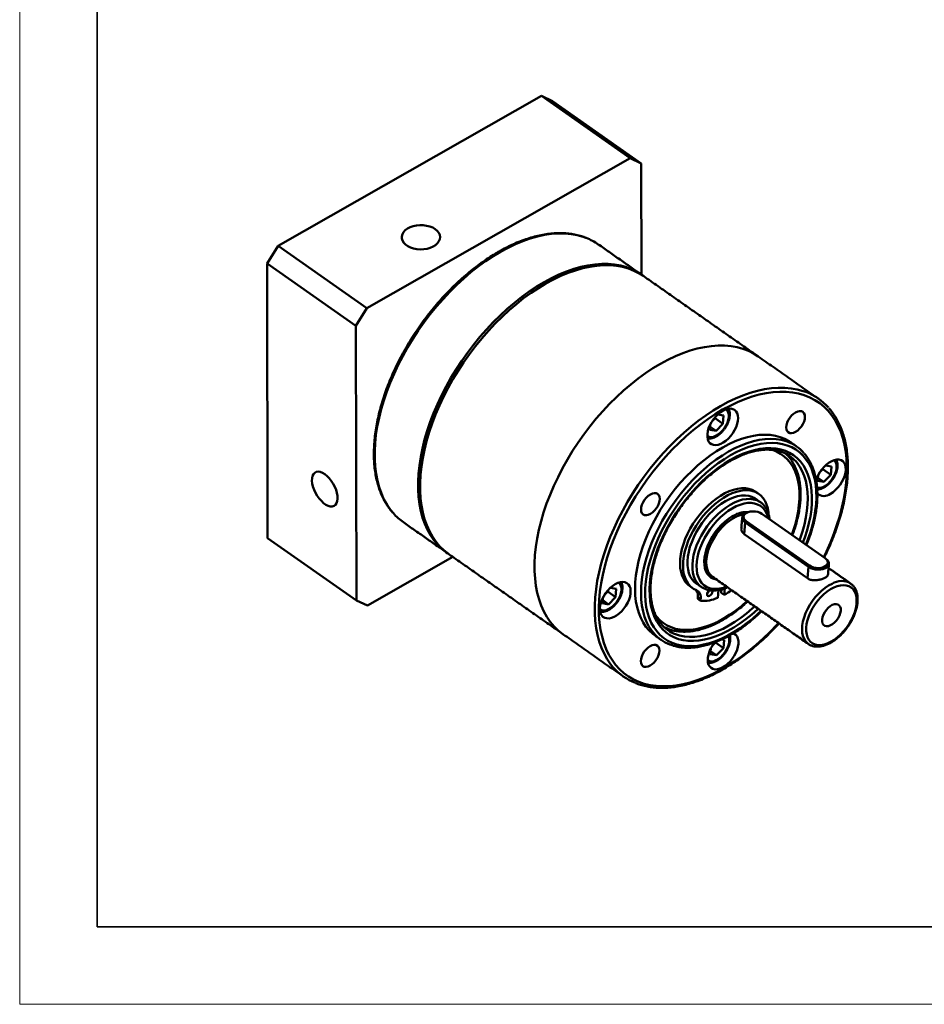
# Model space of a CAD drawing. Header units: millimetres. Extents: x 446 to 1941, y -1474 to 788.
# Tile 1 of 12: x 1045 to 1276, y -1474 to -1223. Entities that reach past the tile are written whole.
import ezdxf

# ---------------------------------------------------------------- set-up
doc = ezdxf.new("R2010")
doc.units = ezdxf.units.MM
doc.layers.add('ACAD0', color=7, linetype='Continuous', lineweight=0)
doc.layers.add('EB0', color=7, linetype='Continuous', lineweight=35)

# ---------------------------------------------------------------- blocks, each defined once
blk = doc.blocks.new('*X60')
at = {"layer": 'EB0', "color": 0, "linetype": 'Continuous', "lineweight": 18}
for p, q in [((-415.8, -294.03), (-415.8, 294.03)), ((415.8, -294.03), (-415.8, -294.03))]:
    blk.add_line(p, q, dxfattribs=at)
at = {"layer": 'EB0', "color": 0, "linetype": 'Continuous', "lineweight": 35}
for p, q in [((-396, 274.23), (-396, -274.23)), ((-396, -274.23), (396, -274.23))]:
    blk.add_line(p, q, dxfattribs=at)
blk = doc.blocks.new('*X63')
at = {"layer": 'ACAD0', "color": 7, "linetype": 'Continuous', "lineweight": 50}
for p, q in [((-73.32, 11.69), (-6.07, 49.95)), ((16.61, 34.05), (-6.07, 49.95)), ((-6.07, 49.95), (-3.26, 48.62)), ((-3.26, 48.62), (19.41, 32.72)), ((-50.65, -4.21), (16.61, 34.05)), ((19.41, 32.72), (16.61, 34.05)), ((19.41, 32.72), (19.47, 4.33)), ((-76.11, 7.17), (-73.32, 11.69)), ((-73.32, 11.69), (-50.65, -4.21)), ((-53.44, -8.73), (-76.11, 7.17)), ((-75.98, -62.95), (-76.11, 7.17)), ((-50.65, -4.21), (-53.44, -8.73)), ((-53.3, -78.85), (-53.44, -8.73)), ((38.24, -32.34), (37.42, -33.19)), ((38.26, -32.05), (38.24, -32.34)), ((38.24, -32.34), (40.25, -33.75)), ((38.93, -31.36), (40.44, -31.63)), ((40.44, -31.63), (40.25, -33.75)), ((36.91, -35.31), (37.03, -33.88)), ((36.98, -34.53), (38.49, -35.59)), ((40.25, -33.75), (38.49, -35.59)), ((38.49, -35.59), (36.91, -35.31)), ((65.78, -45.06), (65.76, -45.35)), ((66.45, -44.37), (67.96, -44.64)), ((67.96, -44.64), (67.77, -46.76)), ((64.43, -48.32), (64.55, -46.89)), ((64.49, -47.54), (66.01, -48.6)), ((65.76, -45.35), (64.94, -46.2)), ((65.76, -45.35), (67.77, -46.76)), ((67.77, -46.76), (66.01, -48.6)), ((66.01, -48.6), (64.43, -48.32)), ((66.35, -68.06), (50.22, -56.75)), ((45.71, -61.89), (45.96, -58.97)), ((45.96, -58.97), (46.21, -58.62)), ((62.09, -70.28), (45.96, -58.97)), ((46.21, -58.62), (62.33, -69.93)), ((61.83, -73.19), (45.71, -61.89)), ((-75.98, -62.95), (-53.3, -78.85)), ((-28.67, -67.76), (-50.49, -80.18)), ((61.83, -73.19), (62.09, -70.28)), ((62.33, -69.93), (62.09, -70.28)), ((66.35, -68.06), (66.55, -68.2)), ((37.4, -72.66), (37.61, -72.82)), ((34.82, -75.47), (34.69, -75.37)), ((10.84, -76.59), (10.02, -77.45)), ((10.86, -76.3), (10.84, -76.59)), ((10.84, -76.59), (12.85, -78.01)), ((11.53, -75.61), (13.04, -75.88)), ((13.04, -75.88), (12.85, -78.01)), ((39.09, -76.19), (38.92, -78.2)), ((39.84, -76.89), (39.91, -76.01)), ((40.59, -77.42), (39.84, -76.89)), ((40.59, -77.42), (40.74, -75.75)), ((-53.3, -78.85), (-50.49, -80.18)), ((9.5, -79.57), (9.63, -78.13)), ((11.08, -79.85), (9.5, -79.57)), ((9.57, -78.79), (11.08, -79.85)), ((12.85, -78.01), (11.08, -79.85)), ((33.81, -78.45), (33.85, -78.04)), ((34.57, -78.98), (33.81, -78.45)), ((34.61, -78.57), (33.85, -78.04)), ((34.57, -78.98), (34.61, -78.57)), ((38.35, -89.61), (37.54, -90.46)), ((38.36, -89.48), (38.35, -89.61)), ((38.35, -89.61), (40.37, -91.02)), ((39.98, -88.79), (40.56, -88.9)), ((40.56, -88.9), (40.37, -91.02)), ((62.04, -89.95), (61.98, -89.91)), ((37.02, -92.58), (37.15, -91.15)), ((38.6, -92.86), (37.02, -92.58)), ((37.09, -91.8), (38.6, -92.86)), ((40.37, -91.02), (38.6, -92.86))]:
    blk.add_line(p, q, dxfattribs=at)
for points in [[(-33.21, 15.95), (-33.85, 16.33), (-34.59, 16.62), (-35.4, 16.83), (-36.26, 16.95), (-37.14, 16.96), (-38.01, 16.88), (-38.84, 16.7), (-39.61, 16.43), (-40.29, 16.08), (-40.85, 15.65), (-41.29, 15.17), (-41.59, 14.65), (-41.73, 14.1), (-41.72, 13.55), (-41.55, 13.01), (-41.23, 12.49), (-40.77, 12.02), (-40.18, 11.61), (-39.49, 11.27), (-38.71, 11.01), (-37.87, 10.85), (-37, 10.78), (-36.12, 10.82), (-35.27, 10.95), (-34.47, 11.18), (-33.74, 11.49), (-33.12, 11.88), (-32.61, 12.33), (-32.24, 12.84), (-32.02, 13.37), (-31.95, 13.93), (-32.04, 14.48), (-32.29, 15.01), (-32.68, 15.51), (-33.21, 15.95)], [(-16.51, 10.18), (-14.6, 11.21), (-12.7, 12.12), (-10.81, 12.9), (-8.94, 13.55), (-7.09, 14.07), (-5.28, 14.46), (-3.51, 14.72), (-1.78, 14.85), (-0.11, 14.84), (1.51, 14.69), (3.06, 14.41), (4.55, 14), (5.37, 13.71)], [(-43.89, -56.59), (-44.63, -55.7), (-45.5, -54.42), (-46.28, -53.04), (-46.95, -51.55), (-47.51, -49.96), (-47.96, -48.28), (-48.3, -46.51), (-48.53, -44.66), (-48.65, -42.74), (-48.65, -40.75), (-48.54, -38.69), (-48.32, -36.59), (-47.99, -34.44), (-47.54, -32.25), (-46.99, -30.02), (-46.33, -27.78), (-45.56, -25.52), (-44.69, -23.25), (-43.72, -20.98), (-42.66, -18.72), (-41.51, -16.48), (-40.26, -14.26), (-38.93, -12.08), (-37.53, -9.93), (-36.05, -7.83), (-34.5, -5.79), (-32.88, -3.81), (-31.21, -1.9), (-29.49, -0.06), (-27.72, 1.7), (-25.92, 3.36), (-24.07, 4.94), (-22.21, 6.41), (-20.32, 7.78), (-18.42, 9.04), (-16.51, 10.18)], [(20.03, 3.94), (18.88, 4.66), (17.55, 5.33), (16.13, 5.88), (14.65, 6.29), (13.1, 6.57), (11.48, 6.71), (9.8, 6.72), (8.08, 6.6), (6.31, 6.34), (4.5, 5.95), (2.65, 5.42), (0.78, 4.77), (-1.11, 3.99), (-3.01, 3.08), (-4.92, 2.06), (-6.83, 0.91), (-8.73, -0.35), (-10.62, -1.71), (-12.49, -3.19), (-14.33, -4.76), (-16.13, -6.43), (-17.9, -8.18), (-19.63, -10.02), (-21.3, -11.93), (-22.91, -13.92), (-24.46, -15.96), (-25.94, -18.06), (-27.35, -20.2), (-28.67, -22.39), (-29.92, -24.61), (-31.07, -26.85), (-32.14, -29.11), (-33.1, -31.38), (-33.97, -33.64), (-34.74, -35.9), (-35.4, -38.15), (-35.95, -40.37), (-36.4, -42.56), (-36.73, -44.71), (-36.95, -46.82), (-37.06, -48.87), (-37.06, -50.86), (-36.94, -52.79), (-36.71, -54.64), (-36.37, -56.4), (-35.92, -58.08), (-35.36, -59.67), (-34.69, -61.16), (-33.92, -62.55), (-33.04, -63.82), (-32.07, -64.98), (-30.99, -66.03), (-29.83, -66.95), (-29.73, -67.02)], [(-5.42, 2.41), (-3.51, 3.44), (-1.61, 4.34), (0.28, 5.12), (2.15, 5.78), (3.99, 6.3), (5.8, 6.69), (7.57, 6.95), (9.3, 7.07), (10.97, 7.06), (12.59, 6.92), (14.15, 6.64), (15.63, 6.23), (16.45, 5.93)], [(-32.81, -64.36), (-33.54, -63.47), (-34.42, -62.19), (-35.19, -60.81), (-35.86, -59.32), (-36.42, -57.73), (-36.88, -56.05), (-37.22, -54.28), (-37.45, -52.43), (-37.56, -50.51), (-37.57, -48.52), (-37.46, -46.47), (-37.24, -44.36), (-36.9, -42.21), (-36.46, -40.02), (-35.9, -37.8), (-35.24, -35.55), (-34.48, -33.29), (-33.61, -31.02), (-32.64, -28.75), (-31.58, -26.5), (-30.42, -24.25), (-29.18, -22.04), (-27.85, -19.85), (-26.44, -17.7), (-24.96, -15.61), (-23.41, -13.56), (-21.8, -11.58), (-20.13, -9.67), (-18.41, -7.83), (-16.64, -6.08), (-14.83, -4.41), (-12.99, -2.83), (-11.12, -1.36), (-9.23, 0.01), (-7.33, 1.27), (-5.42, 2.41)], [(49.25, -16.55), (48.1, -15.83), (46.77, -15.16), (45.36, -14.61), (43.87, -14.2), (42.32, -13.92), (40.7, -13.78), (39.03, -13.77), (37.3, -13.89), (35.53, -14.15), (33.72, -14.54), (31.88, -15.07), (30.01, -15.72), (28.12, -16.5), (26.21, -17.41), (24.31, -18.43), (22.4, -19.58), (20.49, -20.84), (18.61, -22.2), (16.74, -23.68), (14.9, -25.25), (13.09, -26.92), (11.32, -28.67), (9.6, -30.51), (7.93, -32.42), (6.31, -34.41), (4.76, -36.45), (3.28, -38.55), (1.88, -40.69), (0.55, -42.88), (-0.69, -45.1), (-1.85, -47.34), (-2.91, -49.6), (-3.88, -51.87), (-4.75, -54.13), (-5.52, -56.39), (-6.18, -58.64), (-6.73, -60.86), (-7.18, -63.05), (-7.51, -65.2), (-7.73, -67.31), (-7.84, -69.36), (-7.84, -71.35), (-7.72, -73.28), (-7.49, -75.13), (-7.15, -76.89), (-6.7, -78.57), (-6.13, -80.16), (-5.47, -81.65), (-4.69, -83.04), (-3.82, -84.31), (-2.84, -85.47), (-1.77, -86.52), (-0.61, -87.44), (-0.51, -87.51)], [(49.25, -16.55), (48.1, -15.83), (46.77, -15.16), (45.36, -14.61), (43.87, -14.2), (42.32, -13.92), (40.7, -13.78), (39.03, -13.77), (37.3, -13.89), (35.53, -14.15), (33.72, -14.54), (31.88, -15.07), (30.01, -15.72), (28.12, -16.5), (26.21, -17.41), (24.31, -18.43)], [(24.31, -18.43), (22.4, -19.58), (20.49, -20.84), (18.61, -22.2), (16.74, -23.68), (14.9, -25.25), (13.09, -26.92), (11.32, -28.67), (9.6, -30.51), (7.93, -32.42), (6.31, -34.41), (4.76, -36.45), (3.28, -38.55), (1.88, -40.69), (0.55, -42.88), (-0.69, -45.1), (-1.85, -47.34), (-2.91, -49.6), (-3.88, -51.87), (-4.75, -54.13), (-5.52, -56.39), (-6.18, -58.64), (-6.73, -60.86), (-7.18, -63.05), (-7.51, -65.2), (-7.73, -67.31), (-7.84, -69.36), (-7.84, -71.35), (-7.72, -73.28), (-7.49, -75.13), (-7.15, -76.89), (-6.7, -78.57), (-6.13, -80.16), (-5.47, -81.65), (-4.69, -83.04), (-3.82, -84.31), (-2.84, -85.47), (-1.77, -86.52), (-0.61, -87.44), (-0.51, -87.51)], [(61.42, -25.63), (60.73, -25.39), (59.24, -24.98), (57.69, -24.7), (56.07, -24.55), (54.39, -24.54), (52.67, -24.67), (50.9, -24.93), (49.09, -25.32), (47.24, -25.84), (45.37, -26.49), (43.48, -27.27), (41.58, -28.18), (39.67, -29.21)], [(65.99, -67.81), (66.71, -66.32), (67.7, -64.07), (68.59, -61.82), (69.38, -59.57), (70.07, -57.34), (70.65, -55.13), (71.13, -52.95), (71.49, -50.8), (71.74, -48.7), (71.88, -46.65), (71.9, -44.66), (71.81, -42.73), (71.61, -40.88), (71.3, -39.11), (70.87, -37.42), (70.34, -35.83), (69.69, -34.33), (68.95, -32.94), (68.1, -31.65), (67.14, -30.48), (66.1, -29.43), (64.96, -28.49), (63.73, -27.68), (62.42, -27), (61.03, -26.45), (59.56, -26.02), (58.03, -25.73), (56.43, -25.58), (54.77, -25.56), (53.06, -25.67), (51.31, -25.92), (49.51, -26.3), (47.69, -26.82), (45.83, -27.46), (43.96, -28.23), (42.07, -29.13), (40.18, -30.14)], [(39.67, -29.21), (37.76, -30.35), (35.86, -31.61), (33.97, -32.98), (32.11, -34.45), (30.26, -36.03), (28.46, -37.69), (26.69, -39.45), (24.97, -41.29), (23.29, -43.2), (21.68, -45.18), (20.13, -47.22), (18.65, -49.32), (17.25, -51.47), (15.92, -53.65), (14.67, -55.87), (13.52, -58.11), (12.45, -60.37), (11.49, -62.64), (10.62, -64.91), (9.85, -67.17), (9.19, -69.41), (8.64, -71.64), (8.19, -73.83), (7.86, -75.98), (7.64, -78.08), (7.53, -80.14), (7.53, -82.13), (7.65, -84.05), (7.88, -85.9), (8.22, -87.67), (8.67, -89.35), (9.23, -90.94), (9.9, -92.43), (10.68, -93.81), (11.55, -95.09), (12.17, -95.85)], [(40.18, -30.14), (38.28, -31.28), (36.4, -32.53), (34.52, -33.89), (32.67, -35.36), (30.85, -36.92), (29.06, -38.58), (27.3, -40.33), (25.6, -42.15), (23.95, -44.06), (22.35, -46.03), (20.82, -48.06), (19.36, -50.15), (17.97, -52.28), (16.67, -54.46), (15.45, -56.66), (14.31, -58.89), (13.27, -61.13), (12.33, -63.38), (11.48, -65.63), (10.74, -67.87), (10.11, -70.09), (9.58, -72.29), (9.16, -74.46), (8.86, -76.58), (8.66, -78.66), (8.58, -80.68), (8.61, -82.64), (8.76, -84.53), (9.02, -86.34), (9.39, -88.07), (9.87, -89.71), (10.46, -91.26), (11.15, -92.7), (11.95, -94.04), (12.85, -95.27), (13.85, -96.38), (14.95, -97.38), (16.13, -98.25), (17.4, -99), (18.75, -99.62), (20.18, -100.11), (21.68, -100.46), (23.25, -100.68), (24.88, -100.77), (26.56, -100.73), (28.3, -100.54), (30.07, -100.23), (31.88, -99.78), (33.72, -99.2), (35.59, -98.5), (37.47, -97.66), (39.36, -96.7), (41.26, -95.63), (43.15, -94.43), (45.03, -93.13), (46.89, -91.71), (48.73, -90.2), (50.54, -88.59), (52.31, -86.88), (54.04, -85.09), (54.46, -84.64)], [(44.11, -32.3), (44.05, -31.64), (43.88, -31.06), (43.61, -30.58), (43.23, -30.22), (42.77, -29.98), (42.24, -29.87), (41.64, -29.9), (41, -30.06), (40.34, -30.35), (39.68, -30.75), (39.03, -31.27), (38.41, -31.88), (37.85, -32.57), (37.35, -33.31), (36.93, -34.09), (36.61, -34.88), (36.39, -35.66), (36.28, -36.4), (36.28, -37.1), (36.39, -37.72), (36.61, -38.25), (36.94, -38.67), (37.36, -38.97), (37.86, -39.14), (38.43, -39.18), (39.05, -39.09), (39.7, -38.87), (40.36, -38.52), (41.02, -38.06), (41.66, -37.49), (42.25, -36.84), (42.78, -36.12), (43.24, -35.36), (43.62, -34.57), (43.89, -33.79), (44.05, -33.02), (44.11, -32.3)], [(38.38, -36.84), (38.98, -36.5), (39.57, -36.04), (40.13, -35.48), (40.63, -34.84), (41.06, -34.15), (41.4, -33.44), (41.63, -32.72), (41.74, -32.04), (41.74, -31.41), (41.62, -30.86), (41.39, -30.41), (41.05, -30.07), (41.02, -30.05)], [(58.81, -30.84), (58.28, -31.2), (57.77, -31.67), (57.32, -32.22), (56.94, -32.83), (56.66, -33.46), (56.49, -34.09), (56.43, -34.67), (56.49, -35.19), (56.67, -35.62), (56.95, -35.93), (57.33, -36.11), (57.78, -36.14), (58.28, -36.04), (58.82, -35.8), (59.34, -35.44), (59.85, -34.97), (60.3, -34.42), (60.68, -33.81), (60.96, -33.18), (61.13, -32.55), (61.19, -31.96), (61.13, -31.44), (60.95, -31.02), (60.67, -30.71), (60.29, -30.53), (59.84, -30.49), (59.34, -30.6), (58.81, -30.84)], [(57.55, -38.48), (57.15, -38.22), (56.06, -37.62), (54.89, -37.15), (53.64, -36.81), (52.32, -36.6), (50.95, -36.53), (49.51, -36.6), (48.03, -36.8), (46.51, -37.14), (44.96, -37.61), (43.39, -38.21), (41.8, -38.94), (40.2, -39.79)], [(56.86, -38.37), (56.4, -38.2), (55.15, -37.87), (53.84, -37.66), (52.46, -37.59), (51.02, -37.66), (49.55, -37.86), (48.03, -38.2), (46.47, -38.67), (44.9, -39.27), (43.31, -40), (41.71, -40.85)], [(40.2, -39.79), (38.6, -40.76), (37.01, -41.84), (35.43, -43.03), (33.88, -44.33), (32.37, -45.72), (30.89, -47.2), (29.46, -48.76), (28.08, -50.39), (26.77, -52.09), (25.53, -53.85), (24.36, -55.65), (23.27, -57.49), (22.27, -59.36), (21.36, -61.25), (20.55, -63.15), (19.83, -65.05), (19.22, -66.94), (18.72, -68.81), (18.33, -70.65), (18.05, -72.46), (17.88, -74.21), (17.83, -75.91), (17.89, -77.55), (18.06, -79.11), (18.35, -80.59), (18.75, -81.98), (19.26, -83.28), (19.87, -84.47), (20.59, -85.56), (21.41, -86.53), (22.33, -87.38), (22.94, -87.84)], [(61.45, -64.62), (61.95, -63.33), (62.58, -61.46), (63.11, -59.61), (63.53, -57.78), (63.83, -55.99), (64.03, -54.25), (64.11, -52.55), (64.08, -50.93), (63.94, -49.37), (63.68, -47.89), (63.31, -46.5), (62.83, -45.2), (62.24, -44), (61.55, -42.91), (60.76, -41.94), (59.87, -41.08), (58.89, -40.34), (57.82, -39.73), (56.67, -39.25), (55.45, -38.91), (54.16, -38.69), (52.8, -38.61), (51.39, -38.67), (49.94, -38.86), (48.44, -39.19), (46.91, -39.64), (45.36, -40.23), (43.79, -40.95), (42.21, -41.78)], [(60.68, -64.08), (61.17, -62.74), (61.74, -60.94), (62.21, -59.15), (62.58, -57.39), (62.83, -55.67), (62.96, -54), (62.99, -52.38), (62.9, -50.83), (62.7, -49.36), (62.39, -47.97), (61.97, -46.67), (61.44, -45.47), (60.8, -44.38), (60.07, -43.39), (59.23, -42.52), (58.31, -41.77), (57.29, -41.15), (56.2, -40.65), (55.02, -40.28), (53.78, -40.05), (52.48, -39.95), (51.12, -39.98), (49.71, -40.15), (48.26, -40.45), (46.78, -40.89), (45.27, -41.45), (43.75, -42.14), (42.22, -42.95)], [(41.71, -40.85), (40.11, -41.82), (38.52, -42.9), (36.94, -44.09), (35.39, -45.39), (33.88, -46.78), (32.4, -48.26), (30.97, -49.82), (29.6, -51.45), (28.28, -53.15), (27.04, -54.91), (25.87, -56.71), (24.78, -58.55), (23.78, -60.42), (22.87, -62.31), (22.06, -64.21), (21.34, -66.11), (20.73, -68), (20.23, -69.87), (19.84, -71.71), (19.56, -73.52), (19.39, -75.27), (19.34, -76.97), (19.4, -78.61), (19.57, -80.17), (19.86, -81.65), (20.26, -83.04), (20.77, -84.34), (21.38, -85.53), (22.1, -86.62), (22.58, -87.22)], [(42.21, -41.78), (40.64, -42.74), (39.07, -43.81), (37.52, -44.99), (35.99, -46.27), (34.49, -47.65), (33.04, -49.11), (31.63, -50.66), (30.28, -52.27), (29, -53.96), (27.78, -55.69), (26.63, -57.48), (25.57, -59.3), (24.6, -61.15), (23.71, -63.01), (22.93, -64.89), (22.24, -66.76), (21.66, -68.62), (21.19, -70.46), (20.82, -72.27), (20.57, -74.04), (20.43, -75.76), (20.41, -77.42), (20.49, -79.01), (20.7, -80.53), (21.01, -81.97), (21.44, -83.31), (21.97, -84.56), (22.61, -85.71), (23.35, -86.74), (24.19, -87.66), (25.13, -88.45), (26.15, -89.13), (27.26, -89.67), (28.45, -90.09), (29.71, -90.37), (31.03, -90.51), (32.41, -90.53), (33.84, -90.4), (35.32, -90.14), (36.84, -89.75), (38.38, -89.23), (39.94, -88.58), (41.51, -87.8), (43.09, -86.9), (44.67, -85.89), (46.23, -84.76), (47.77, -83.53), (49.28, -82.2), (50.01, -81.52)], [(57.84, -62.09), (58.12, -61.33), (58.67, -59.58), (59.11, -57.86), (59.45, -56.16), (59.67, -54.5), (59.79, -52.9), (59.79, -51.35), (59.68, -49.87), (59.46, -48.47), (59.13, -47.15), (58.69, -45.92), (58.15, -44.79), (57.5, -43.77), (56.75, -42.86), (55.91, -42.06), (54.98, -41.39), (53.97, -40.84), (52.88, -40.42), (52.61, -40.34)], [(56.25, -41.36), (56.6, -41.71), (56.8, -41.91)], [(42.22, -42.95), (40.68, -43.88), (39.16, -44.93), (37.66, -46.08), (36.18, -47.33), (34.73, -48.67), (33.32, -50.11), (31.96, -51.62), (30.66, -53.2), (29.43, -54.85), (28.26, -56.54), (27.17, -58.29), (26.16, -60.06), (25.24, -61.86), (24.41, -63.68), (23.68, -65.5), (23.05, -67.31), (22.52, -69.11), (22.11, -70.89), (21.8, -72.63), (21.61, -74.33), (21.53, -75.97), (21.56, -77.55), (21.7, -79.06), (21.96, -80.49), (22.33, -81.84), (22.8, -83.09), (23.39, -84.24), (24.07, -85.28), (24.86, -86.21), (25.74, -87.02), (26.71, -87.71), (27.76, -88.27), (28.9, -88.7), (30.1, -89), (31.38, -89.17), (32.71, -89.2), (34.1, -89.1), (35.53, -88.86), (36.99, -88.5), (38.49, -88), (40.01, -87.37), (41.54, -86.62), (43.07, -85.75), (44.6, -84.76), (46.11, -83.66), (47.6, -82.46), (49.07, -81.16), (49.26, -80.99)], [(59.78, -63.46), (59.95, -63.01), (60.55, -61.22), (61.05, -59.46), (61.43, -57.71), (61.71, -56.01), (61.88, -54.35), (61.93, -52.74), (61.87, -51.2), (61.7, -49.74), (61.41, -48.35), (61.02, -47.05), (60.52, -45.85), (59.91, -44.75), (59.21, -43.76), (58.83, -43.33)], [(67.71, -51.63), (68.37, -51.19), (69.02, -50.65), (69.62, -50.02), (70.17, -49.32), (70.65, -48.57), (71.05, -47.78), (71.35, -46.99), (71.54, -46.22), (71.62, -45.48), (71.59, -44.81), (71.45, -44.21), (71.2, -43.71), (70.85, -43.31), (70.41, -43.04), (69.89, -42.9), (69.31, -42.89), (68.68, -43.02), (68.03, -43.27), (67.36, -43.65), (66.71, -44.14), (66.08, -44.73), (65.5, -45.4), (64.98, -46.13), (64.55, -46.9), (64.2, -47.69), (64.03, -48.18)], [(65.9, -49.85), (66.5, -49.51), (67.09, -49.05), (67.65, -48.49), (68.15, -47.85), (68.58, -47.17), (68.91, -46.45), (69.14, -45.74), (69.26, -45.05), (69.26, -44.42), (69.14, -43.87), (68.91, -43.42), (68.57, -43.09), (68.54, -43.06)], [(-61.42, -46.61), (-62, -46.26), (-62.57, -46.04), (-63.1, -45.97), (-63.57, -46.04), (-63.97, -46.24), (-64.3, -46.59), (-64.53, -47.05), (-64.66, -47.62), (-64.68, -48.28), (-64.6, -49.01), (-64.42, -49.79), (-64.14, -50.58), (-63.77, -51.37), (-63.33, -52.13), (-62.82, -52.83), (-62.27, -53.46), (-61.7, -53.99), (-61.11, -54.4), (-60.53, -54.68), (-59.98, -54.83), (-59.48, -54.83), (-59.04, -54.69), (-58.67, -54.42), (-58.39, -54.01), (-58.21, -53.49), (-58.14, -52.87), (-58.16, -52.17), (-58.3, -51.42), (-58.53, -50.63), (-58.85, -49.84), (-59.26, -49.06), (-59.74, -48.33), (-60.27, -47.66), (-60.83, -47.08), (-61.42, -46.61)], [(31.81, -75.19), (31.33, -74.82), (30.74, -74.18), (30.24, -73.43), (29.85, -72.57), (29.56, -71.61), (29.38, -70.57), (29.32, -69.45), (29.36, -68.27), (29.52, -67.03), (29.79, -65.75), (30.17, -64.45), (30.65, -63.14), (31.23, -61.82), (31.9, -60.52), (32.66, -59.24), (33.5, -58.01), (34.41, -56.83), (35.37, -55.71), (36.39, -54.67), (37.45, -53.72), (38.53, -52.87), (39.63, -52.12), (40.74, -51.48), (41.85, -50.97), (42.94, -50.58), (44, -50.32), (45.02, -50.19), (45.99, -50.2), (46.9, -50.34), (47.75, -50.62), (48.51, -51.02), (48.68, -51.13)], [(21.73, -51.79), (21.2, -52.15), (20.7, -52.62), (20.25, -53.17), (19.87, -53.78), (19.59, -54.41), (19.41, -55.04), (19.35, -55.62), (19.41, -56.14), (19.59, -56.57), (19.88, -56.88), (20.25, -57.06), (20.71, -57.09), (21.21, -56.99), (21.74, -56.75), (22.27, -56.39), (22.77, -55.92), (23.22, -55.37), (23.6, -54.76), (23.88, -54.13), (24.06, -53.5), (24.12, -52.91), (24.06, -52.4), (23.88, -51.97), (23.59, -51.66), (23.22, -51.48), (22.76, -51.44), (22.26, -51.55), (21.73, -51.79)], [(33.55, -76.26), (32.78, -75.87), (32.09, -75.35), (31.49, -74.71), (31, -73.96), (30.6, -73.1), (30.31, -72.14), (30.14, -71.1), (30.07, -69.98), (30.12, -68.8), (30.28, -67.56), (30.55, -66.28), (30.92, -64.98), (31.41, -63.67), (31.99, -62.35), (32.66, -61.05), (33.42, -59.77), (34.25, -58.54), (35.16, -57.36), (36.13, -56.24), (37.14, -55.2), (38.2, -54.25), (39.29, -53.4), (40.39, -52.65), (41.5, -52.01), (42.6, -51.5), (43.69, -51.11), (44.75, -50.85), (45.77, -50.72), (46.74, -50.73), (47.66, -50.87), (48.5, -51.15), (49.27, -51.55), (49.95, -52.07), (50.54, -52.72), (51.03, -53.48), (51.42, -54.35), (51.7, -55.31), (51.87, -56.36), (51.89, -56.61)], [(48.57, -52.89), (48.4, -52.78), (47.66, -52.4), (46.84, -52.16), (45.96, -52.05), (45.01, -52.08), (44.02, -52.24), (42.99, -52.54), (41.94, -52.97)], [(41.94, -52.97), (40.88, -53.52), (39.82, -54.19), (38.78, -54.98), (37.76, -55.87), (36.78, -56.84), (35.84, -57.9), (34.97, -59.03), (34.17, -60.21), (33.45, -61.43), (32.82, -62.68), (32.28, -63.94), (31.85, -65.2), (31.52, -66.44), (31.3, -67.65), (31.2, -68.81), (31.21, -69.91), (31.34, -70.94), (31.58, -71.88), (31.93, -72.73), (32.39, -73.47), (32.95, -74.1), (33.43, -74.49)], [(34.69, -75.37), (34.21, -74.98), (33.65, -74.36), (33.19, -73.62), (32.84, -72.77), (32.6, -71.82), (32.47, -70.8), (32.46, -69.69), (32.56, -68.53), (32.78, -67.33), (33.11, -66.08), (33.54, -64.83), (34.08, -63.57), (34.71, -62.32), (35.43, -61.1), (36.23, -59.91), (37.1, -58.79), (38.04, -57.73), (39.02, -56.75), (40.04, -55.86), (41.08, -55.08), (42.14, -54.4), (43.2, -53.85)], [(43.65, -54.82), (42.64, -55.35), (41.62, -56), (40.62, -56.75), (39.64, -57.61), (38.7, -58.56), (37.81, -59.58), (36.98, -60.67), (36.22, -61.81), (35.54, -62.98), (34.95, -64.19), (34.46, -65.4), (34.06, -66.6), (33.77, -67.78), (33.59, -68.93), (33.52, -70.03), (33.56, -71.07), (33.71, -72.04), (33.98, -72.92), (34.35, -73.7), (34.82, -74.37), (35.39, -74.93), (36.05, -75.37), (36.79, -75.68), (37.6, -75.86), (38.47, -75.91), (39.4, -75.83), (40.37, -75.61), (41.19, -75.33)], [(43.2, -53.85), (44.25, -53.42), (45.28, -53.12), (46.27, -52.96), (47.22, -52.93), (48.1, -53.04), (48.92, -53.29), (49.66, -53.66), (49.82, -53.77)], [(51.83, -57.88), (51.69, -57.37), (51.38, -56.54), (50.96, -55.81), (50.43, -55.19), (49.82, -54.69), (49.12, -54.32), (48.34, -54.07), (47.5, -53.95), (46.59, -53.97), (45.65, -54.12), (44.66, -54.4), (43.65, -54.82)], [(38.63, -73.53), (37.93, -73.36), (37.29, -73.05), (36.73, -72.61), (36.26, -72.05), (35.9, -71.38), (35.65, -70.6), (35.51, -69.74), (35.48, -68.8), (35.57, -67.8), (35.77, -66.75), (36.08, -65.68), (36.5, -64.59), (37.02, -63.51), (37.62, -62.45), (38.31, -61.43), (39.07, -60.47), (39.88, -59.57), (40.75, -58.76), (41.64, -58.05), (42.55, -57.45), (43.46, -56.96)], [(43.69, -57.44), (42.79, -57.92), (41.9, -58.52), (41.02, -59.22), (40.18, -60.02), (39.39, -60.91), (38.65, -61.86), (37.98, -62.87), (37.4, -63.91), (36.91, -64.97), (36.52, -66.04), (36.24, -67.09), (36.07, -68.1), (36.01, -69.07), (36.07, -69.98), (36.24, -70.8), (36.52, -71.53), (36.91, -72.15), (37.4, -72.66), (37.4, -72.66)], [(45.96, -58.97), (45.57, -58.63), (45.31, -58.26), (45.19, -57.86), (45.23, -57.48), (45.41, -57.11), (45.73, -56.79), (46.18, -56.52), (46.18, -56.52)], [(50.22, -56.75), (49.73, -56.48), (49.15, -56.27), (48.52, -56.14), (47.86, -56.11), (47.23, -56.17), (46.66, -56.31), (46.17, -56.54), (45.81, -56.83), (45.58, -57.17), (45.51, -57.54), (45.59, -57.92), (45.83, -58.29), (46.21, -58.62)], [(66.55, -68.2), (66.94, -68.54), (67.2, -68.92), (67.32, -69.31), (67.28, -69.7), (67.1, -70.06), (66.78, -70.38), (66.33, -70.65), (65.79, -70.85), (65.17, -70.96), (64.5, -70.99), (63.83, -70.93), (63.18, -70.79), (62.59, -70.57), (62.09, -70.28)], [(62.33, -69.93), (62.82, -70.21), (63.4, -70.41), (64.04, -70.54), (64.69, -70.57), (65.32, -70.51), (65.9, -70.37), (66.38, -70.14), (66.75, -69.85), (66.97, -69.51), (67.04, -69.14), (66.96, -68.76), (66.72, -68.39), (66.35, -68.06)], [(12.77, -74.69), (12.11, -75.13), (11.47, -75.67), (10.86, -76.3), (10.31, -77), (9.83, -77.76), (9.44, -78.54), (9.14, -79.33), (8.95, -80.1), (8.86, -80.84), (8.89, -81.52), (9.03, -82.12), (9.28, -82.62), (9.63, -83.01), (10.07, -83.28), (10.59, -83.42), (11.17, -83.43), (11.8, -83.31), (12.46, -83.05), (13.12, -82.67), (13.78, -82.18), (14.41, -81.59), (14.99, -80.92), (15.5, -80.19), (15.94, -79.42), (16.29, -78.63), (16.54, -77.85), (16.67, -77.09), (16.7, -76.38), (16.62, -75.74), (16.42, -75.19), (16.12, -74.74), (15.72, -74.41), (15.24, -74.2), (14.69, -74.12), (14.08, -74.18), (13.44, -74.38), (12.77, -74.69)], [(10.97, -81.1), (11.58, -80.75), (12.17, -80.29), (12.73, -79.73), (13.23, -79.1), (13.66, -78.41), (13.99, -77.69), (14.22, -76.98), (14.34, -76.3), (14.34, -75.67), (14.22, -75.11), (13.99, -74.66), (13.65, -74.33), (13.62, -74.31)], [(61.98, -89.91), (61.84, -89.79), (61.35, -89.29), (60.96, -88.66), (60.67, -87.93), (60.5, -87.11), (60.45, -86.21), (60.5, -85.24), (60.68, -84.22), (60.96, -83.17), (61.35, -82.11), (61.84, -81.04), (62.42, -80), (63.09, -78.99), (63.82, -78.04), (64.62, -77.16), (65.46, -76.36), (66.34, -75.65), (67.23, -75.06), (68.13, -74.58)], [(68.58, -75.54), (67.72, -76), (66.86, -76.58), (66.02, -77.27), (65.22, -78.05), (64.47, -78.91), (63.78, -79.84), (63.16, -80.82), (62.63, -81.82), (62.19, -82.85), (61.86, -83.86), (61.63, -84.86), (61.52, -85.81), (61.53, -86.71), (61.64, -87.53), (61.87, -88.27), (62.21, -88.9), (62.65, -89.42), (63.19, -89.82), (63.81, -90.09), (64.51, -90.23), (65.26, -90.23), (66.07, -90.09), (66.91, -89.82), (67.76, -89.43), (68.62, -88.9), (69.47, -88.27), (70.29, -87.54), (71.07, -86.71), (71.8, -85.82), (72.45, -84.86), (73.03, -83.87), (73.51, -82.85), (73.9, -81.83), (74.18, -80.82), (74.35, -79.84), (74.4, -78.91), (74.34, -78.05), (74.16, -77.27), (73.88, -76.59), (73.49, -76.01), (73, -75.55), (72.42, -75.21), (71.76, -75.01), (71.03, -74.94), (70.25, -75), (69.43, -75.21), (68.58, -75.54)], [(37.59, -76.57), (37.51, -76.89), (37.34, -77.21), (37.1, -77.48), (36.82, -77.66), (36.56, -77.73), (36.35, -77.67), (36.22, -77.49), (36.2, -77.22), (36.27, -76.9), (36.45, -76.58), (36.69, -76.31), (36.82, -76.21)], [(37.56, -76.29), (37.56, -76.3), (37.59, -76.57)], [(23, -82.57), (23.35, -83.02), (24.14, -83.88), (25.03, -84.61), (26, -85.23), (27.05, -85.71), (28.18, -86.07), (29.38, -86.3), (30.64, -86.39), (31.96, -86.35), (33.32, -86.18), (34.73, -85.88), (36.16, -85.44), (37.62, -84.88), (39.09, -84.2), (40.57, -83.39), (42.05, -82.47), (43.52, -81.43), (44.97, -80.3), (46.39, -79.06), (46.44, -79.01)], [(28.15, -87.49), (29.21, -87.83), (30.42, -88.07), (31.7, -88.18), (33.04, -88.16), (34.42, -88), (35.85, -87.71), (37.31, -87.29), (38.79, -86.74), (40.29, -86.06), (41.8, -85.26), (43.3, -84.34), (44.8, -83.31), (46.28, -82.18), (47.74, -80.94), (48.37, -80.37)], [(68.18, -79.99), (67.65, -80.3), (67.13, -80.72), (66.66, -81.24), (66.24, -81.83), (65.92, -82.46), (65.69, -83.09), (65.58, -83.7), (65.59, -84.25), (65.72, -84.72), (65.96, -85.08), (66.3, -85.32), (66.72, -85.42), (67.2, -85.38), (67.73, -85.2), (68.26, -84.89), (68.78, -84.46), (69.25, -83.94), (69.67, -83.35), (69.99, -82.73), (70.22, -82.1), (70.33, -81.49), (70.32, -80.94), (70.19, -80.47), (69.95, -80.11), (69.61, -79.87), (69.19, -79.77), (68.71, -79.81), (68.18, -79.99)], [(25.82, -85.93), (25.65, -85.85), (25.2, -85.64)], [(36.38, -94.03), (36.43, -94.69), (36.6, -95.26), (36.88, -95.74), (37.25, -96.1), (37.71, -96.34), (38.25, -96.45), (38.84, -96.42), (39.48, -96.27), (40.14, -95.98), (40.81, -95.57), (41.46, -95.05), (42.07, -94.44), (42.64, -93.76), (43.14, -93.02), (43.55, -92.24), (43.88, -91.45), (44.1, -90.67), (44.21, -89.92), (44.21, -89.23), (44.09, -88.61), (43.87, -88.08), (43.55, -87.66), (43.13, -87.35), (42.85, -87.24)], [(38.49, -94.11), (39.1, -93.76), (39.69, -93.3), (40.25, -92.75), (40.75, -92.11), (41.17, -91.42), (41.51, -90.71), (41.74, -89.99), (41.86, -89.31), (41.86, -88.68), (41.74, -88.13), (41.65, -87.93)], [(21.67, -90.52), (21.14, -90.89), (20.64, -91.36), (20.19, -91.91), (19.81, -92.52), (19.53, -93.15), (19.35, -93.77), (19.29, -94.36), (19.35, -94.88), (19.53, -95.3), (19.82, -95.61), (20.19, -95.79), (20.65, -95.83), (21.15, -95.73), (21.68, -95.49), (22.21, -95.13), (22.71, -94.66), (23.16, -94.1), (23.54, -93.49), (23.82, -92.86), (24, -92.24), (24.06, -91.65), (24, -91.13), (23.82, -90.71), (23.54, -90.4), (23.16, -90.22), (22.7, -90.18), (22.2, -90.28), (21.67, -90.52)]]:
    blk.add_lwpolyline(points, dxfattribs=at)
for centre, radius, start, end in [((0, 0), 14.72, 55.0294, 68.6143), ((11.11, -7.71), 14.66, 53.7927, 68.6408), ((56.2, -39.32), 14.65, 41.3998, 69.142), ((34.55, -30.58), 3.88, 317.8021, 332.1256), ((37.32, -35.11), 2.03, 238.6285, 301.3901), ((53.21, -47.88), 10.19, 40.77, 69.009), ((52.07, -49.52), 9.17, 42.4496, 68.3712), ((62.07, -43.59), 3.88, 317.8019, 332.1258), ((64.76, -47.7), 2.43, 258.757, 297.9341), ((66.08, -49.58), 2.62, 227.2835, 308.5192), ((-32.87, -46.88), 14.69, 221.3858, 234.9122), ((46.28, -62.5), 6.22, 86.1596, 116.9766), ((46.67, -63.6), 6.84, 98.3739, 115.8401), ((-21.8, -54.66), 14.67, 221.3822, 236.1261), ((70.54, -78.41), 4.53, 59.5095, 122.1606), ((7.15, -74.83), 3.88, 317.802, 332.1255), ((31.34, -77.66), 2.54, 351.277, 34.6716), ((32.55, -78.11), 2.1, 347.4242, 61.6863), ((35.34, -75.81), 1.52, 305.8612, 344.3645), ((31.46, -60.53), 19.2, 298.3867, 305.0564), ((34.98, -68.78), 10.21, 267.7162, 292.72), ((9.92, -79.36), 2.03, 238.6291, 301.3895), ((31.45, -78.92), 9.17, 221.6334, 248.9604), ((30.3, -80.56), 10.19, 220.7857, 249.1665), ((43.9, -94.45), 7.53, 138.7707, 176.7715), ((34.67, -87.85), 3.88, 317.8021, 332.1256), ((37.43, -92.38), 2.03, 238.6293, 301.3893), ((23.27, -86.29), 14.65, 220.7344, 248.5475)]:
    blk.add_arc(centre, radius, start, end, dxfattribs=at)
for points, knots in [([(5.26, 13.75), (4.89, 13.89), (4.07, 14.21), (2.71, 14.55), (1.22, 14.81), (-0.33, 14.94), (-1.93, 14.96), (-3.58, 14.85), (-5.27, 14.62), (-7, 14.28), (-8.75, 13.81), (-10.53, 13.23), (-12.32, 12.53), (-14.13, 11.71), (-15.65, 10.94), (-16.57, 10.43), (-16.88, 10.25)], [0, 0, 0, 0, 42.333967, 94.184027, 146.156299, 198.263041, 250.502162, 302.860722, 355.319227, 407.85569, 460.44875, 513.079555, 565.732538, 618.395726, 671.058746, 698.175617, 698.175617, 698.175617, 698.175617]), ([(-16.88, 10.25), (-17.2, 10.07), (-18.12, 9.54), (-19.64, 8.57), (-21.44, 7.34), (-23.23, 6), (-24.99, 4.57), (-26.72, 3.06), (-28.42, 1.46), (-30.09, -0.21), (-31.71, -1.96), (-33.28, -3.77), (-34.8, -5.65), (-36.27, -7.57), (-37.67, -9.55), (-39.01, -11.58), (-40.27, -13.63), (-41.46, -15.72), (-42.58, -17.84), (-43.61, -19.97), (-44.56, -22.11), (-45.42, -24.26), (-46.19, -26.4), (-46.87, -28.53), (-47.45, -30.65), (-47.93, -32.75), (-48.32, -34.82), (-48.6, -36.86), (-48.79, -38.85), (-48.87, -40.8), (-48.85, -42.69), (-48.73, -44.52), (-48.5, -46.29), (-48.17, -47.99), (-47.74, -49.61), (-47.21, -51.15), (-46.58, -52.59), (-45.86, -53.95), (-45.04, -55.21), (-44.41, -56.06), (-44.02, -56.46), (-43.98, -56.51)], [0, 0, 0, 0, 80.537826, 233.372134, 386.182126, 538.956748, 691.696144, 844.402357, 997.078006, 1149.727062, 1302.353461, 1454.961722, 1607.556468, 1760.142462, 1912.724644, 2065.307524, 2217.894886, 2370.491423, 2523.101803, 2675.731261, 2828.38445, 2981.06606, 3133.78067, 3286.532347, 3439.324648, 3592.160076, 3745.039753, 3897.962775, 4050.92528, 4203.919376, 4356.931736, 4509.934008, 4662.893468, 4815.767273, 4968.501594, 5121.033328, 5273.294083, 5425.218454, 5576.755221, 5727.881067, 5749.667209, 5749.667209, 5749.667209, 5749.667209]), ([(36.37, -37.5), (36.54, -37.52), (36.9, -37.55), (37.48, -37.44), (37.92, -37.29), (38.27, -37.13), (38.63, -36.95), (39.17, -36.6), (39.76, -36.09), (40.32, -35.5), (40.81, -34.85), (41.24, -34.16), (41.58, -33.43), (41.83, -32.69), (41.98, -31.96), (42.03, -31.25), (41.94, -30.61), (41.83, -30.17), (41.71, -29.98), (41.69, -29.96)], [0, 0, 0, 0, 153.576133, 326.291337, 503.189251, 532.250926, 632.433557, 818.066752, 1003.124808, 1187.53868, 1371.53626, 1555.568899, 1740.058447, 1925.501341, 2112.439186, 2301.192422, 2491.072346, 2659.053212, 2690.395646, 2690.395646, 2690.395646, 2690.395646]), ([(66.11, -67.89), (66.37, -67.36), (66.98, -66.12), (67.84, -64.16), (68.7, -62.02), (69.47, -59.87), (70.15, -57.74), (70.74, -55.62), (71.22, -53.52), (71.61, -51.45), (71.9, -49.41), (72.08, -47.42), (72.17, -45.47), (72.15, -43.58), (72.03, -41.74), (71.81, -39.97), (71.48, -38.27), (71.05, -36.65), (70.52, -35.11), (69.9, -33.66), (69.18, -32.3), (68.36, -31.05), (67.72, -30.19), (67.33, -29.78), (67.28, -29.72)], [0, 0, 0, 0, 195.899752, 458.967417, 722.083815, 985.257025, 1248.494106, 1511.800752, 1775.181911, 2038.639181, 2302.171255, 2565.771592, 2829.426709, 3093.113964, 3356.785089, 3620.383609, 3883.836289, 4147.050726, 4409.918569, 4672.321741, 4934.14759, 5195.306932, 5455.758018, 5498.673952, 5498.673952, 5498.673952, 5498.673952]), ([(42.08, -43.26), (42.33, -43.12), (43.05, -42.72), (44.23, -42.14), (45.63, -41.55), (47, -41.08), (48.34, -40.72), (49.65, -40.47), (50.91, -40.35), (52.13, -40.34), (53.3, -40.44), (54.4, -40.66), (55.15, -40.87), (55.51, -41.04), (55.54, -41.05)], [0, 0, 0, 0, 112.750981, 327.406565, 541.97982, 756.491501, 970.995218, 1185.577384, 1400.38213, 1615.609018, 1831.512575, 2048.381914, 2266.485629, 2289.183518, 2289.183518, 2289.183518, 2289.183518]), ([(57.98, -62.19), (58.07, -61.96), (58.38, -61.16), (58.81, -59.8), (59.27, -58.12), (59.63, -56.46), (59.88, -54.83), (60.04, -53.24), (60.09, -51.69), (60.04, -50.2), (59.89, -48.77), (59.63, -47.41), (59.26, -46.12), (58.8, -44.92), (58.23, -43.82), (57.6, -42.83), (57.11, -42.26), (56.88, -42)], [0, 0, 0, 0, 101.806875, 350.906268, 600.153061, 849.560139, 1099.131829, 1348.859293, 1598.712874, 1848.627615, 2098.462584, 2348.043137, 2597.133475, 2845.448094, 3092.688463, 3338.609305, 3559.428818, 3559.428818, 3559.428818, 3559.428818]), ([(61.57, -64.71), (61.61, -64.62), (61.91, -63.93), (62.37, -62.64), (62.96, -60.85), (63.44, -59.08), (63.83, -57.33), (64.11, -55.61), (64.3, -53.93), (64.38, -52.3), (64.36, -50.71), (64.23, -49.19), (64, -47.73), (63.67, -46.34), (63.24, -45.04), (62.7, -43.82), (62.07, -42.7), (61.5, -41.87), (61.12, -41.45), (61.01, -41.32)], [0, 0, 0, 0, 42.52607, 312.404432, 582.392542, 852.504272, 1122.749761, 1393.132854, 1663.647731, 1934.273849, 2204.96948, 2475.635515, 2746.145361, 3016.328874, 3285.9718, 3554.832195, 3822.677307, 4089.341349, 4196.291804, 4196.291804, 4196.291804, 4196.291804]), ([(24.69, -85.08), (24.55, -84.93), (24.17, -84.51), (23.63, -83.71), (23.08, -82.69), (22.63, -81.57), (22.26, -80.37), (22, -79.09), (21.83, -77.73), (21.76, -76.31), (21.79, -74.83), (21.91, -73.29), (22.14, -71.71), (22.46, -70.09), (22.88, -68.43), (23.39, -66.76), (23.99, -65.07), (24.69, -63.38), (25.47, -61.69), (26.33, -60.02), (27.27, -58.36), (28.28, -56.74), (29.36, -55.15), (30.51, -53.61), (31.71, -52.12), (32.96, -50.69), (34.26, -49.33), (35.59, -48.05), (36.95, -46.85), (38.34, -45.73), (39.74, -44.71), (40.99, -43.89), (41.78, -43.44), (42.08, -43.26)], [0, 0, 0, 0, 121.530994, 338.239674, 553.660242, 767.802869, 980.869385, 1193.132149, 1404.854272, 1616.253031, 1827.490969, 2038.680934, 2249.876776, 2461.129228, 2672.466699, 2883.901262, 3095.434104, 3307.059126, 3518.765755, 3730.541005, 3942.370136, 4154.237623, 4366.12707, 4578.02221, 4789.902976, 5001.750811, 5213.549222, 5425.281488, 5636.931796, 5848.484925, 6059.927672, 6271.24971, 6409.768641, 6409.768641, 6409.768641, 6409.768641]), ([(64.32, -50.53), (64.35, -50.53), (64.57, -50.54), (65, -50.45), (65.44, -50.3), (65.79, -50.14), (66.15, -49.96), (66.68, -49.61), (67.28, -49.1), (67.83, -48.51), (68.33, -47.86), (68.75, -47.17), (69.1, -46.44), (69.35, -45.71), (69.5, -44.97), (69.54, -44.26), (69.46, -43.62), (69.34, -43.17), (69.22, -42.98), (69.19, -42.94)], [0, 0, 0, 0, 36.781866, 318.014049, 606.056077, 653.377415, 816.504911, 1118.77115, 1420.099979, 1720.381308, 2019.9836, 2319.644068, 2620.048216, 2922.003648, 3226.394405, 3533.740734, 3842.92231, 4116.444608, 4185.675525, 4185.675525, 4185.675525, 4185.675525]), ([(52.17, -58.12), (52.15, -57.94), (52.09, -57.42), (51.88, -56.63), (51.54, -55.78), (51.09, -55.01), (50.55, -54.37), (50.11, -53.95), (49.84, -53.79), (49.81, -53.77)], [0, 0, 0, 0, 160.052028, 457.820358, 753.471972, 1045.751843, 1333.875251, 1618.105397, 1658.353586, 1658.353586, 1658.353586, 1658.353586]), ([(45.71, -61.89), (45.51, -61.71), (45.13, -61.37), (44.91, -60.8), (44.97, -60.48), (44.99, -60.39)], [0, 0, 0, 0, 316.78689, 633.169603, 764.621229, 764.621229, 764.621229, 764.621229]), ([(67.04, -72.21), (67.04, -72.3), (67.03, -72.54), (66.63, -72.9), (65.94, -73.27), (65.05, -73.55), (64.06, -73.71), (63.05, -73.69), (62.29, -73.48), (61.94, -73.26), (61.83, -73.19)], [0, 0, 0, 0, 210.191545, 570.065475, 918.235325, 1253.905122, 1593.924023, 1948.755792, 2307.728452, 2468.845189, 2468.845189, 2468.845189, 2468.845189]), ([(8.98, -81.76), (9.15, -81.77), (9.5, -81.8), (10.08, -81.7), (10.52, -81.55), (10.87, -81.39), (11.23, -81.2), (11.76, -80.85), (12.36, -80.35), (12.91, -79.76), (13.41, -79.11), (13.83, -78.41), (14.18, -77.69), (14.43, -76.95), (14.58, -76.22), (14.62, -75.51), (14.54, -74.86), (14.42, -74.43), (14.31, -74.24), (14.29, -74.21)], [0, 0, 0, 0, 199.604534, 433.463378, 672.986636, 712.33687, 847.985274, 1099.335864, 1349.907764, 1599.607091, 1848.743095, 2097.926472, 2347.728528, 2598.821023, 2851.938115, 3107.513084, 3364.613986, 3592.062762, 3635.446161, 3635.446161, 3635.446161, 3635.446161]), ([(61.98, -89.89), (62.06, -89.95), (62.33, -90.17), (62.87, -90.4), (63.56, -90.6), (64.31, -90.67), (65.1, -90.62), (65.93, -90.44), (66.78, -90.15), (67.64, -89.74), (68.5, -89.22), (69.35, -88.6), (70.16, -87.89), (70.94, -87.1), (71.67, -86.24), (72.33, -85.32), (72.93, -84.37), (73.45, -83.38), (73.89, -82.37), (74.23, -81.36), (74.48, -80.36), (74.63, -79.39), (74.67, -78.45), (74.6, -77.56), (74.41, -76.73), (74.12, -75.98), (73.72, -75.33), (73.29, -74.84), (72.95, -74.61), (72.82, -74.52)], [0, 0, 0, 0, 146.133437, 464.456322, 782.959586, 1105.424655, 1434.149644, 1769.148827, 2108.729333, 2450.72552, 2793.365822, 3135.628074, 3477.279005, 3818.351661, 4159.005551, 4499.454347, 4839.935182, 5180.634164, 5521.783789, 5863.635273, 6206.418858, 6550.292296, 6895.230984, 7240.741815, 7585.216836, 7926.301291, 8261.320268, 8588.83712, 8807.581182, 8807.581182, 8807.581182, 8807.581182]), ([(34.85, -75.46), (34.95, -75.53), (35.27, -75.75), (35.89, -76.01), (36.7, -76.23), (37.57, -76.33), (38.48, -76.3), (39.44, -76.16), (40.42, -75.9), (41.09, -75.63), (41.42, -75.49)], [0, 0, 0, 0, 117.774442, 388.575357, 660.122105, 934.270647, 1211.97313, 1493.156332, 1777.020211, 2058.28229, 2058.28229, 2058.28229, 2058.28229]), ([(25.93, -85.97), (26.17, -86.07), (26.76, -86.32), (27.78, -86.59), (28.98, -86.78), (30.24, -86.85), (31.54, -86.8), (32.88, -86.63), (34.26, -86.34), (35.67, -85.93), (37.1, -85.4), (38.53, -84.75), (39.98, -84), (41.42, -83.14), (42.85, -82.17), (44.26, -81.11), (45.51, -80.09), (46.27, -79.39), (46.58, -79.11)], [0, 0, 0, 0, 179.00754, 448.804367, 719.835832, 992.331416, 1266.282107, 1541.499015, 1817.698141, 2094.577415, 2371.868792, 2649.361837, 2926.891526, 3204.35295, 3481.700189, 3758.913639, 4035.990567, 4224.58061, 4224.58061, 4224.58061, 4224.58061]), ([(26.77, -90.13), (27.12, -90.25), (27.85, -90.52), (29.04, -90.77), (30.32, -90.92), (31.66, -90.95), (33.04, -90.86), (34.46, -90.65), (35.92, -90.32), (37.4, -89.86), (38.9, -89.3), (40.42, -88.61), (41.93, -87.82), (43.45, -86.92), (44.96, -85.92), (46.45, -84.82), (47.92, -83.63), (49.15, -82.55), (49.87, -81.85), (50.13, -81.6)], [0, 0, 0, 0, 250.256062, 528.504434, 807.884132, 1088.475556, 1370.197283, 1652.86178, 1936.236827, 2220.094112, 2504.238613, 2788.519516, 3072.815587, 3357.05381, 3641.200075, 3925.238835, 4209.167603, 4492.991781, 4647.733786, 4647.733786, 4647.733786, 4647.733786]), ([(18.02, -99.98), (18.41, -100.12), (19.25, -100.44), (20.62, -100.78), (22.11, -101.04), (23.66, -101.17), (25.27, -101.18), (26.92, -101.08), (28.61, -100.85), (30.33, -100.5), (32.09, -100.03), (33.86, -99.44), (35.66, -98.74), (37.47, -97.92), (39.28, -97), (41.1, -95.96), (42.91, -94.83), (44.7, -93.59), (46.49, -92.26), (48.25, -90.83), (49.98, -89.32), (51.69, -87.72), (53.22, -86.19), (54.17, -85.16), (54.57, -84.72)], [0, 0, 0, 0, 247.543857, 539.025724, 831.197082, 1124.124699, 1417.795455, 1712.135588, 2007.035141, 2302.370399, 2598.021402, 2893.882442, 3189.866743, 3485.907094, 3781.945452, 4077.947976, 4373.896379, 4669.780441, 4965.595775, 5261.343112, 5557.025641, 5852.649491, 6148.221245, 6372.431909, 6372.431909, 6372.431909, 6372.431909]), ([(36.51, -94.77), (36.67, -94.79), (37.03, -94.81), (37.6, -94.71), (38.03, -94.56), (38.39, -94.4), (38.75, -94.22), (39.28, -93.87), (39.88, -93.36), (40.43, -92.77), (40.93, -92.12), (41.35, -91.42), (41.69, -90.7), (41.95, -89.96), (42.1, -89.23), (42.13, -88.52), (42.1, -88.03), (42.02, -87.79), (42.01, -87.76)], [0, 0, 0, 0, 267.896967, 590.671964, 921.263875, 975.57521, 1162.799378, 1509.716221, 1855.557513, 2200.195133, 2544.055248, 2887.980662, 3232.760842, 3579.32077, 3928.675515, 4281.422904, 4636.275808, 4692.804516, 4692.804516, 4692.804516, 4692.804516])]:
    blk.add_open_spline(points, degree=3, knots=knots, dxfattribs=at)
for points in [[(19.52, 4.29), (8.44, 12.06)], [(49.25, -16.55), (20.03, 3.94)], [(64.62, -27.33), (49.25, -16.55)], [(59.06, -39.54), (57.55, -38.48)], [(49.44, -51.66), (48.68, -51.13)], [(49.83, -53.78), (48.57, -52.89)], [(45.19, -57.67), (44.95, -60.38)], [(46.4, -56.42), (46.18, -56.52)], [(-41.32, -58.9), (-30.23, -66.67)], [(-29.73, -67.02), (-0.51, -87.51)], [(67.07, -72.35), (67.32, -69.5)], [(37.61, -72.82), (62.04, -89.95)], [(72.86, -74.53), (67.23, -70.58)], [(31.81, -75.19), (32.56, -75.72)], [(33.43, -74.49), (34.69, -75.37)], [(-0.51, -87.51), (14.86, -98.29)], [(22.94, -87.84), (24.45, -88.9)]]:
    blk.add_open_spline(points, degree=1, dxfattribs=at)

msp = doc.modelspace()

# ---------------------------------------------------------------- block references
at = {"layer": 'EB0', "linetype": 'Continuous', "lineweight": 35}
msp.add_blockref('*X60', (1460.4, -1180.42), dxfattribs=at)
at = {"layer": 'EB0'}
msp.add_blockref('*X63', (1183.89, -1292.48), dxfattribs=at)

doc.saveas('drawing.dxf')
